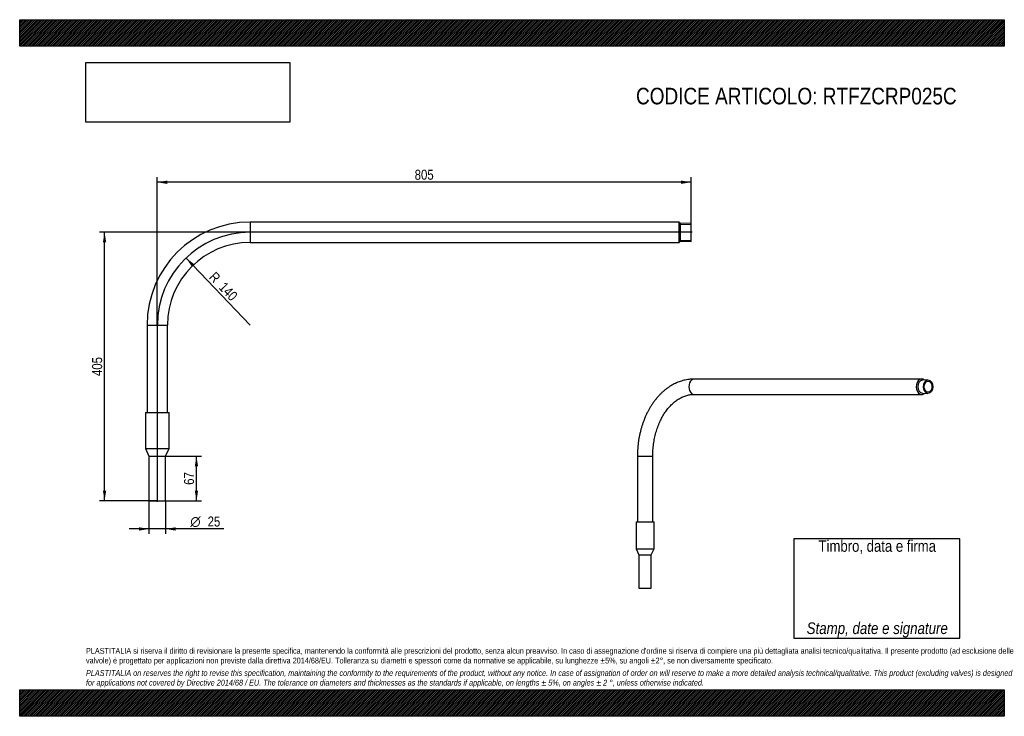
# Model space of a CAD drawing. Header units: millimetres. Extents: x 0 to 1485, y 0 to 1050.
import ezdxf
from ezdxf.enums import TextEntityAlignment as Align
from ezdxf.lldxf.tags import DXFTag

# ---------------------------------------------------------------- set-up
doc = ezdxf.new("R2010")
doc.units = ezdxf.units.MM
doc.header["$LTSCALE"] = 5
for name, color, linetype in [('Default', 7, 'Continuous'), ('DV1_Default', 7, 'Continuous'), ('PARTE_ACCIAIO', 7, 'Continuous'), ('PARTE_PE', 7, 'Continuous')]:
    doc.layers.add(name, color=color, linetype=linetype)
doc.styles.add('SEACAD_Arial_Narrow', font='ARIALN.TTF')
doc.styles.add('SEACAD_Solid_Edge_ANSI1_Symbols', font='semeca1.ttf')
tags = doc.linetypes.add('CENTER2', pattern=[28.575, 19.05, -3.175, 3.175, -3.175]).pattern_tags.tags
tags[10:11] = [DXFTag(74, 4), DXFTag(75, 0), DXFTag(340, '0'), DXFTag(46, 0.0), DXFTag(50, 0.0), DXFTag(44, 0.0), DXFTag(45, 0.0)]
tags[8:9] = [DXFTag(74, 4), DXFTag(75, 0), DXFTag(340, '0'), DXFTag(46, 0.0), DXFTag(50, 0.0), DXFTag(44, 0.0), DXFTag(45, 0.0)]
tags[6:7] = [DXFTag(74, 4), DXFTag(75, 0), DXFTag(340, '0'), DXFTag(46, 0.0), DXFTag(50, 0.0), DXFTag(44, 0.0), DXFTag(45, 0.0)]
tags[4:5] = [DXFTag(74, 4), DXFTag(75, 0), DXFTag(340, '0'), DXFTag(46, 0.0), DXFTag(50, 0.0), DXFTag(44, 0.0), DXFTag(45, 0.0)]
tags = doc.linetypes.add('PHANTOM2', pattern=[31.75, 15.875, -3.175, 3.175, -3.175, 3.175, -3.175]).pattern_tags.tags
tags[14:15] = [DXFTag(74, 4), DXFTag(75, 0), DXFTag(340, '0'), DXFTag(46, 0.0), DXFTag(50, 0.0), DXFTag(44, 0.0), DXFTag(45, 0.0)]
tags[12:13] = [DXFTag(74, 4), DXFTag(75, 0), DXFTag(340, '0'), DXFTag(46, 0.0), DXFTag(50, 0.0), DXFTag(44, 0.0), DXFTag(45, 0.0)]
tags[10:11] = [DXFTag(74, 4), DXFTag(75, 0), DXFTag(340, '0'), DXFTag(46, 0.0), DXFTag(50, 0.0), DXFTag(44, 0.0), DXFTag(45, 0.0)]
tags[8:9] = [DXFTag(74, 4), DXFTag(75, 0), DXFTag(340, '0'), DXFTag(46, 0.0), DXFTag(50, 0.0), DXFTag(44, 0.0), DXFTag(45, 0.0)]
tags[6:7] = [DXFTag(74, 4), DXFTag(75, 0), DXFTag(340, '0'), DXFTag(46, 0.0), DXFTag(50, 0.0), DXFTag(44, 0.0), DXFTag(45, 0.0)]
tags[4:5] = [DXFTag(74, 4), DXFTag(75, 0), DXFTag(340, '0'), DXFTag(46, 0.0), DXFTag(50, 0.0), DXFTag(44, 0.0), DXFTag(45, 0.0)]
doc.dimstyles.new('ANSImm', dxfattribs={"dimtxt": 15, "dimasz": 15, "dimexe": 7.5, "dimexo": 0, "dimgap": 3.75, "dimtad": 1, "dimdec": 0, "dimdsep": 46, "dimtxsty": 'SEACAD_Arial_Narrow', "dimblk1": '_SE_FILLED', "dimblk2": '_SE_FILLED', "dimsah": 1, "dimcen": 7.5, "dimazin": 0, "dimtfac": 0.85, "dimtdec": 3, "dimtmove": 0, "dimatfit": 3, "dimfxl": 1, "dimtolj": 1, "dimarcsym": 0})
picture_1 = doc.add_image_def('image1.jpg', size_in_pixel=(4302, 1260))

# ---------------------------------------------------------------- blocks, each defined once
blk = doc.blocks.new('SE')
at = {"layer": 'DV1_Default', "color": 7, "linetype": 'CENTER2'}
for p, q in [((1014.3, 729.5), (345.6, 729.5)), ((207.5, 591.4), (207.5, 323.2))]:
    blk.add_line(p, q, dxfattribs=at)
at = {"layer": 'DV1_Default', "color": 7, "linetype": 'PHANTOM2'}
blk.add_arc((347.4, 589.7), 139.8, 90, 180, dxfattribs=at)
at = {"layer": 'PARTE_ACCIAIO', "color": 7, "linetype": 'Continuous'}
for p, q in [((347.4, 744.9), (347.4, 714.1)), ((994.4, 744.9), (347.4, 744.9)), ((994.4, 714.1), (994.4, 744.9)), ((996.7, 742.6), (994.4, 744.9)), ((1012.5, 743.1), (996.7, 742.6)), ((996.7, 716.4), (996.7, 742.6)), ((1012.5, 715.9), (1012.5, 743.1)), ((996.7, 741.5), (1012.5, 742)), ((347.4, 714.1), (994.4, 714.1)), ((994.4, 714.1), (996.7, 716.4)), ((996.7, 717.6), (1012.5, 717.1)), ((996.7, 716.4), (1012.5, 715.9)), ((192.1, 589.7), (222.9, 589.7)), ((192.1, 589.7), (192.1, 457.9)), ((222.9, 457.9), (222.9, 589.7))]:
    blk.add_line(p, q, dxfattribs=at)
for radius in [155.2, 124.5]:
    blk.add_arc((347.4, 589.7), radius, 90, 180, dxfattribs=at)
at = {"layer": 'PARTE_PE', "color": 7, "linetype": 'Continuous'}
for p, q in [((189.5, 457.9), (225.5, 457.9)), ((189.5, 457.9), (189.5, 403.9)), ((225.5, 403.9), (225.5, 457.9)), ((189.5, 403.9), (225.5, 403.9)), ((189.5, 403.9), (195, 391.9)), ((220, 391.9), (225.5, 403.9)), ((195, 391.9), (220, 391.9)), ((195, 391.9), (195, 324.9)), ((220, 324.9), (220, 391.9)), ((195, 324.9), (220, 324.9))]:
    blk.add_line(p, q, dxfattribs=at)
blk = doc.blocks.new('SE1')
at = {"layer": 'PARTE_ACCIAIO', "color": 7, "linetype": 'Continuous'}
for p, q in [((1360.5, 508.3), (1017.4, 508.3)), ((1369.9, 507), (1361.5, 506.6)), ((1017.4, 485.2), (1360.5, 485.2)), ((1361.5, 487), (1369.9, 486.6)), ((931.7, 391.9), (954.8, 391.9)), ((931.7, 391.9), (931.7, 293.1)), ((954.8, 293.1), (954.8, 391.9))]:
    blk.add_line(p, q, dxfattribs=at)
for centre, major_axis, start_param, end_param in [((1017.4, 496.8), (0, 11.6), 0, 3.141593), ((1360.5, 496.8), (0, -11.6), 2.611216, 6.283185), ((1361.7, 496.8), (0, -9.83), 3.172849, 6.251929), ((1360.5, 496.8), (0, -11.6), 0, 0.530377)]:
    blk.add_ellipse(centre, major_axis=major_axis, ratio=0.707107, start_param=start_param, end_param=end_param, dxfattribs=at)
for major_axis in [(0, -10.2), (0, 8.25)]:
    blk.add_ellipse((1370.1, 496.8), major_axis=major_axis, ratio=0.707107, dxfattribs=at)
for points, knots in [([(1017.4, 508.3), (1016.6, 508.3), (1014.7, 508.3), (1011.3, 508.1), (1007.6, 507.6), (1003.8, 506.9), (1000, 506), (996.3, 504.8), (992.6, 503.5), (989, 501.9), (985.4, 500.1), (981.9, 498.1), (978.5, 495.8), (975.1, 493.4), (971.8, 490.8), (968.7, 487.9), (965.6, 484.9), (962.6, 481.7), (959.7, 478.3), (956.9, 474.7), (954.3, 471), (951.7, 467.1), (949.3, 463.1), (947.1, 458.9), (945, 454.6), (943, 450.1), (941.2, 445.6), (939.5, 440.9), (938, 436.2), (936.7, 431.4), (935.5, 426.5), (934.4, 421.5), (933.5, 416.5), (932.8, 411.4), (932.3, 406.3), (931.9, 401.2), (931.7, 396.3), (931.7, 393.4), (931.7, 391.9)], [0, 0, 0, 0, 0.015908, 0.043275, 0.070645, 0.098039, 0.125476, 0.152973, 0.180547, 0.208208, 0.235966, 0.263827, 0.291793, 0.319863, 0.348031, 0.376293, 0.404639, 0.43306, 0.461546, 0.490086, 0.51867, 0.547289, 0.575934, 0.604599, 0.633276, 0.66196, 0.690647, 0.719333, 0.748016, 0.776695, 0.805368, 0.834036, 0.862699, 0.891357, 0.920011, 0.948663, 0.977313, 1, 1, 1, 1]), ([(954.8, 391.9), (954.8, 392.8), (954.8, 394.9), (954.9, 398.9), (955.2, 403.4), (955.7, 408), (956.3, 412.5), (957.1, 416.9), (958, 421.3), (959, 425.6), (960.2, 429.8), (961.6, 434), (963, 438), (964.6, 441.9), (966.3, 445.7), (968.2, 449.3), (970.1, 452.8), (972.2, 456.2), (974.3, 459.4), (976.6, 462.5), (978.9, 465.3), (981.4, 468), (983.9, 470.5), (986.4, 472.9), (989.1, 475), (991.8, 476.9), (994.5, 478.7), (997.3, 480.2), (1000.2, 481.6), (1003.1, 482.7), (1006, 483.7), (1008.9, 484.4), (1011.9, 484.9), (1014.8, 485.2), (1016.5, 485.2), (1017.4, 485.2)], [0, 0, 0, 0, 0.015798, 0.046411, 0.077022, 0.107626, 0.138221, 0.168806, 0.199378, 0.229935, 0.260477, 0.291003, 0.321513, 0.352007, 0.382487, 0.412956, 0.443417, 0.473875, 0.504336, 0.534809, 0.565304, 0.595837, 0.626424, 0.657085, 0.687845, 0.71873, 0.749771, 0.780999, 0.812447, 0.844145, 0.876114, 0.908366, 0.940892, 0.97366, 1, 1, 1, 1])]:
    blk.add_open_spline(points, degree=3, knots=knots, dxfattribs=at)
at = {"layer": 'PARTE_PE', "color": 7, "linetype": 'Continuous'}
for p, q in [((929.7, 293.1), (956.7, 293.1)), ((929.7, 293.1), (929.7, 252.6)), ((956.7, 252.6), (956.7, 293.1)), ((929.7, 252.6), (956.7, 252.6)), ((929.7, 252.6), (933.8, 243.6)), ((952.6, 243.6), (956.7, 252.6)), ((933.8, 243.6), (952.6, 243.6)), ((933.8, 243.6), (933.8, 193.3)), ((952.6, 193.3), (952.6, 243.6)), ((933.8, 193.3), (952.6, 193.3))]:
    blk.add_line(p, q, dxfattribs=at)
blk = doc.blocks.new('DMBLK1')
at = {"layer": 'Default', "linetype": 'Continuous'}
blk.add_hatch(color=7, dxfattribs=at).paths.add_polyline_path([(259.4, 678.3), (263, 681.7), (250.8, 690.9)])
at = {"layer": 'Default', "color": 7, "linetype": 'Continuous'}
blk.add_line((347.4, 589.7), (250.8, 690.9), dxfattribs=at)
at = {"layer": 'Default', "color": 7, "linetype": 'Continuous', "style": 'SEACAD_Arial_Narrow'}
for s, p in [('R', (295.5, 671.3)), ('140', (310.1, 655.9))]:
    blk.add_text(s, height=15, rotation=313.6501, dxfattribs=at).set_placement(p, align=Align.TOP_LEFT)
blk = doc.blocks.new('_SE_FILLED')
at = {"color": 0}
blk.add_line((0, 0), (-1, 0), dxfattribs=at)
blk.add_solid([(0, 0), (-1, -0.1665), (-1, 0.1665), (0, 0)], dxfattribs=at)
blk = doc.blocks.new('DMBLK2')
at = {"layer": 'Default', "linetype": 'Continuous'}
for points in [[(222.5, 807.5), (207.5, 805), (222.5, 802.5)], [(997.5, 807.5), (997.5, 802.5), (1012.5, 805)]]:
    blk.add_hatch(color=7, dxfattribs=at).paths.add_polyline_path(points)
at = {"layer": 'Default', "color": 7, "linetype": 'Continuous'}
for p, q in [((207.5, 589.7), (207.5, 812.5)), ((1012.5, 805), (207.5, 805)), ((1012.5, 729.5), (1012.5, 812.5))]:
    blk.add_line(p, q, dxfattribs=at)
at = {"layer": 'Default', "color": 7, "linetype": 'Continuous', "style": 'SEACAD_Arial_Narrow'}
blk.add_text('805', height=15, dxfattribs=at).set_placement((595.7, 823.8), align=Align.TOP_LEFT)
blk = doc.blocks.new('DMBLK3')
at = {"layer": 'Default', "linetype": 'Continuous'}
for points in [[(125.5, 714.5), (130.5, 714.5), (128, 729.5)], [(125.5, 339.9), (128, 324.9), (130.5, 339.9)]]:
    blk.add_hatch(color=7, dxfattribs=at).paths.add_polyline_path(points)
at = {"layer": 'Default', "color": 7, "linetype": 'Continuous'}
for p, q in [((347.4, 729.5), (120.5, 729.5)), ((128, 324.9), (128, 729.5)), ((207.5, 324.9), (120.5, 324.9))]:
    blk.add_line(p, q, dxfattribs=at)
at = {"layer": 'Default', "color": 7, "linetype": 'Continuous', "style": 'SEACAD_Arial_Narrow'}
blk.add_text('405', height=15, rotation=90, dxfattribs=at).set_placement((109.3, 512.9), align=Align.TOP_LEFT)
blk = doc.blocks.new('DMBLK4')
at = {"layer": 'Default', "linetype": 'Continuous'}
for points in [[(269.1, 376.9), (266.6, 391.9), (264.1, 376.9)], [(269.1, 339.9), (264.1, 339.9), (266.6, 324.9)]]:
    blk.add_hatch(color=7, dxfattribs=at).paths.add_polyline_path(points)
at = {"layer": 'Default', "color": 7, "linetype": 'Continuous'}
for p, q in [((220, 391.9), (274.1, 391.9)), ((266.6, 324.9), (266.6, 391.9)), ((220, 324.9), (274.1, 324.9))]:
    blk.add_line(p, q, dxfattribs=at)
at = {"layer": 'Default', "color": 7, "linetype": 'Continuous', "style": 'SEACAD_Arial_Narrow'}
blk.add_text('67', height=15, rotation=90, dxfattribs=at).set_placement((247.9, 348.9), align=Align.TOP_LEFT)
blk = doc.blocks.new('GDimGGroup')
at = {"layer": 'Default', "linetype": 'Continuous'}
for points in [[(180, 279.9), (195, 282.4), (180, 284.9)], [(235, 279.9), (235, 284.9), (220, 282.4)]]:
    blk.add_hatch(color=7, dxfattribs=at).paths.add_polyline_path(points)
at = {"layer": 'Default', "color": 7, "linetype": 'Continuous'}
for p, q in [((195, 324.9), (195, 274.9)), ((220, 324.9), (220, 274.9)), ((307.7, 282.4), (165, 282.4))]:
    blk.add_line(p, q, dxfattribs=at)
for s, style, p in [('O', 'SEACAD_Solid_Edge_ANSI1_Symbols', (257.3, 301.1)), ('25', 'SEACAD_Arial_Narrow', (283.4, 301.1))]:
    blk.add_text(s, height=15, dxfattribs=dict(at, style=style)).set_placement(p, align=Align.TOP_LEFT)

msp = doc.modelspace()

# ---------------------------------------------------------------- hatches: boundary and pattern name
at = {"layer": 'Default', "linetype": 'Continuous'}
h = msp.add_hatch(dxfattribs=at)
h.set_pattern_fill('LINE', scale=0.629921, angle=45, style=0)
h.paths.add_polyline_path([(1485, 1010), (1485, 1050), (0, 1050), (0, 1010)])
for points in [[(1485, 1010), (1485, 1050), (0, 1050), (0, 1010)], [(1485, 0), (1485, 40), (0, 40), (0, 0)]]:
    msp.add_hatch(color=7, dxfattribs=at).paths.add_polyline_path(points)
h = msp.add_hatch(dxfattribs=at)
h.set_pattern_fill('LINE', scale=0.629921, angle=45, style=0)
h.paths.add_polyline_path([(1485, 0), (1485, 40), (0, 40), (0, 0)])

# ---------------------------------------------------------------- linework, layer by layer
at = {"layer": 'Default', "color": 7, "linetype": 'Continuous'}
for p, q in [((0, 1050), (1485, 1050)), ((0, 1010), (0, 1050)), ((1485, 1050), (1485, 1010)), ((1485, 1010), (0, 1010)), ((1417.739, 267.632), (1167.739, 267.632)), ((1167.739, 267.632), (1167.739, 117.632)), ((1417.739, 117.632), (1417.739, 267.632)), ((1167.739, 117.632), (1417.739, 117.632)), ((0, 40), (1485, 40)), ((0, 0), (0, 40)), ((1485, 40), (1485, 0)), ((1485, 0), (0, 0))]:
    msp.add_line(p, q, dxfattribs=at)

# ---------------------------------------------------------------- block references
at = {"layer": 'Default'}
for name in ['SE', 'SE1', 'GDimGGroup']:
    msp.add_blockref(name, (0, 0), dxfattribs=at)

# ---------------------------------------------------------------- texts
for s, insert, char_height, width, attachment_point in [('{\\fArial Narrow|b0||i0||c0|p34;\\C7;\\H25.;\\W1.;CODICE ARTICOLO: RTFZCRP025C}', (929.535, 947.376), 25, 545.8645, 1), ('{\\fArial Narrow|b0||i0||c0|p34;\\C7;\\H17.28611111;\\W1.;\\T1.;Timbro, data e firma}', (1293.384, 255.014), 17.28611, 261.73736, 5), ('{\\fArial Narrow|b0||i0||c0|p34;\\C7;\\H17.5;\\W1.;\\P}{\\fArial Narrow|b0||i1||c0|p34;\\C7;\\H17.5;\\W1.;Stamp, date e signature}', (1293.384, 144.706), 17.5, 278.318, 5), ("{\\fArial Narrow|b0||i0||c0|p34;\\C7;\\H8.75;\\W1.;PLASTITALIA si riserva il diritto di revisionare la presente specifica, mantenendo la conformità alle prescrizioni del prodotto, senza alcun preavviso. In caso di assegnazione d'ordine si riserva di compiere una più dettagliata analisi tecnico/qualitativa. Il presente prodotto (ad esclusione delle \\P}{\\fArial Narrow|b0||i0||c0|p34;\\C7;\\H8.75;\\W1.;valvole) è progettato per applicazioni non previste dalla direttiva 2014/68/EU. Tolleranza su diametri e spessori come da normative se applicabile, su lunghezze ±5%, su angoli ±2°, se non diversamente specificato.\\P}{\\fArial Narrow|b0||i0||c0|p34;\\C7;\\H2.5;\\W1.;   \\P}{\\fArial Narrow|b0||i1||c0|p34;\\C7;\\H8.75;\\W1.;PLASTITALIA on reserves the right to revise this specification, maintaining the conformity to the requirements of the product, without any notice. In case of assignation of order on will reserve to make a more detailed analysis technical/qualitative. This product (excluding valves) is designed \\P}{\\fArial Narrow|b0||i1||c0|p34;\\C7;\\H8.75;\\W1.;for applications not covered by Directive 2014/68 / EU. The tolerance on diameters and thicknesses as the standards if applicable, on lengths ± 5%, on angles ± 2 °, unless otherwise indicated.\\P}", (100, 103.012), 8.75, 1285, 1)]:
    msp.add_mtext(s, dxfattribs=dict(at, insert=insert, char_height=char_height, width=width, attachment_point=attachment_point))

# ---------------------------------------------------------------- dimensions: what is measured, and where the dimension line sits
at = {"layer": 'Default', "color": 7, "linetype": 'Continuous'}
dim = msp.add_linear_dim(base=(207.527, 805.033), p1=(1012.527, 729.53), p2=(207.527, 589.68), text='\\A1;<>', dimstyle='ANSImm', override={"dimdec": 2, "dimtolj": 0}, dxfattribs=at)
dim.commit()
dim.dimension.update_dxf_attribs({"geometry": 'DMBLK2', "text_midpoint": (610.027, 805.033), "dimtype": 160})
for base, p1, p2, override, picture, middle, dimtype in [((128.001, 729.53), (207.527, 324.93), (347.377, 729.53), {"dimtolj": 0}, 'DMBLK3', (128.001, 527.23), 160), ((266.647, 324.93), (220.027, 324.93), (220.027, 391.93), {"dimdec": 2, "dimtolj": 0}, 'DMBLK4', (266.647, 358.43), 161)]:
    dim = msp.add_linear_dim(base=base, p1=p1, p2=p2, angle=90, text='\\A1;<>', dimstyle='ANSImm', override=override, dxfattribs=at)
    dim.commit()
    dim.dimension.update_dxf_attribs({"geometry": picture, "text_midpoint": middle, "dimtype": dimtype})
dim = msp.add_radius_dim(center=(347.377, 589.68), mpoint=(250.845, 690.871), text='\\A1;<>', dimstyle='ANSImm', dxfattribs=at)
dim.commit()
dim.dimension.update_dxf_attribs({"geometry": 'DMBLK1', "text_midpoint": (299.111, 640.275), "dimtype": 164})

# ---------------------------------------------------------------- pictures from other files: only their frames are drawn
image = msp.add_image(picture_1, insert=(100, 895.516), size_in_units=(307.286, 90))
image.dxf.flags = 7

doc.saveas('drawing.dxf')
